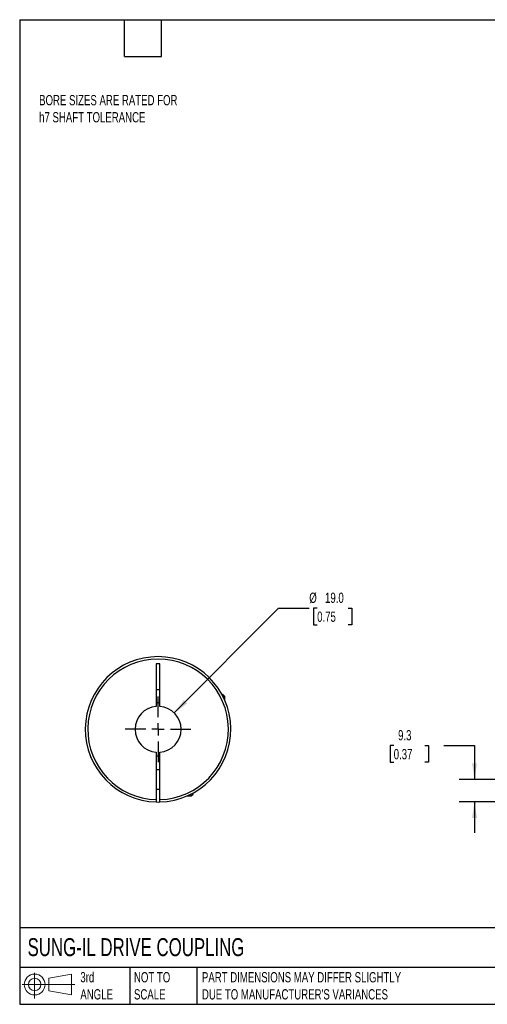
# Model space of a CAD drawing. Header units: millimetres. Extents: x 13 to 546, y 13 to 419.
# Tile 1 of 3: x 13 to 205, y 13 to 419. Entities that reach past the tile are written whole.
import ezdxf

# ---------------------------------------------------------------- set-up
doc = ezdxf.new("R2010")
doc.units = ezdxf.units.MM
doc.header["$LTSCALE"] = 2
doc.linetypes.add('SLD-Center', pattern=[19.05, 15.24, -1.27, 1.27, -1.27])
doc.linetypes.add('SLD-Solid', pattern=[0])
doc.layers.add('CENTER', color=40, linetype='SLD-Center')
doc.layers.add('SLD-DEFPOINTS', color=7, linetype='Continuous')
doc.layers.add('DIMENSIONS', color=140, linetype='SLD-Solid', lineweight=25)
doc.layers.add('TEXT', color=140, linetype='SLD-Solid', lineweight=25)
doc.styles.add('SLDTEXTSTYLE0', font='TXT', dxfattribs={"width": 0.7})
doc.dimstyles.new('SLDDIMSTYLE0', dxfattribs={"dimtxt": 4.316016, "dimasz": 6.604, "dimexe": 0, "dimexo": 0.0625, "dimgap": 1.079004, "dimtad": 0, "dimtih": 1, "dimtoh": 1, "dimdec": 1, "dimrnd": 1e-09, "dimzin": 12, "dimdsep": 46, "dimtxsty": 'SLDTEXTSTYLE0', "dimsah": 1, "dimcen": 0.09, "dimadec": 0, "dimazin": 3, "dimtfac": 1, "dimtdec": 1, "dimtmove": 0, "dimatfit": 0, "dimfxl": 0, "dimfrac": 2, "dimtolj": 1, "dimtzin": 12, "dimarcsym": 0})
doc.dimstyles.new('SLDDIMSTYLE3', dxfattribs={"dimtxt": 4.316016, "dimasz": 6.604, "dimexe": 0, "dimexo": 0.0625, "dimgap": 1.079004, "dimtad": 0, "dimtih": 1, "dimtoh": 1, "dimdec": 1, "dimrnd": 1e-09, "dimzin": 4, "dimdsep": 46, "dimtxsty": 'SLDTEXTSTYLE0', "dimsah": 1, "dimcen": 0, "dimadec": 0, "dimazin": 1, "dimtfac": 1, "dimtdec": 1, "dimtofl": 0, "dimtmove": 0, "dimatfit": 3, "dimfxl": 0, "dimfrac": 2, "dimtolj": 1, "dimtzin": 12, "dimarcsym": 0})

# ---------------------------------------------------------------- blocks, each defined once
blk = doc.blocks.new('Block11')
at = {"color": 7, "linetype": 'SLD-Solid', "lineweight": 18}
for p, q in [((5.18, 10.62), (5.18, 0)), ((10.96, 8.33), (20.35, 10.06)), ((10.96, 3.19), (10.96, 8.33)), ((20.35, 10.06), (20.35, 1.46)), ((0, 5.76), (21.75, 5.76)), ((10.96, 3.19), (20.35, 1.46))]:
    blk.add_line(p, q, dxfattribs=at)
for radius in [4.3, 2.57]:
    blk.add_circle((5.18, 5.76), radius, dxfattribs=at)
blk = doc.blocks.new('Block12')
at = {"layer": 'SLD-DEFPOINTS'}
blk.add_blockref('Block11', (0, 0), dxfattribs=at)
blk = doc.blocks.new('_D_1')
at = {"layer": 'DIMENSIONS'}
for p, q in [((166.9, 119.46), (165.46, 119.46)), ((165.46, 119.46), (165.46, 112.6)), ((179.73, 119.46), (181.18, 119.46)), ((181.18, 119.46), (181.18, 112.6)), ((187.51, 119.46), (200.21, 119.46)), ((200.21, 119.46), (200.21, 105.5)), ((165.46, 112.6), (166.9, 112.6)), ((181.18, 112.6), (179.73, 112.6)), ((220.84, 105.5), (193.86, 105.5)), ((221.98, 96.21), (193.86, 96.21)), ((200.21, 96.21), (200.21, 83.51))]:
    blk.add_line(p, q, dxfattribs=at)
for points in [[(200.21, 105.5), (201.23, 112.1), (199.2, 112.1)], [(200.21, 96.21), (199.2, 89.6), (201.23, 89.6)]]:
    blk.add_solid(points, dxfattribs=at)
at = {"layer": 'DIMENSIONS', "char_height": 4.233, "attachment_point": 1, "style": 'SLDTEXTSTYLE0'}
for s, insert in [('9.3', (168.7, 125.88)), ('0.37', (166.9, 118.06))]:
    blk.add_mtext(s, dxfattribs=dict(at, insert=insert))
blk = doc.blocks.new('_D_8')
at = {"layer": 'DIMENSIONS'}
for p, q in [((76.44, 132.94), (119.39, 176.2)), ((119.39, 176.2), (132.09, 176.2)), ((135.34, 176.2), (133.9, 176.2)), ((133.9, 176.2), (133.9, 169.34)), ((148.17, 176.2), (149.62, 176.2)), ((149.62, 176.2), (149.62, 169.34)), ((133.9, 169.34), (135.34, 169.34)), ((149.62, 169.34), (148.17, 169.34))]:
    blk.add_line(p, q, dxfattribs=at)
blk.add_solid([(76.44, 132.94), (81.81, 136.91), (80.37, 138.34)], dxfattribs=at)
at = {"layer": 'DIMENSIONS', "char_height": 4.233, "attachment_point": 1, "style": 'SLDTEXTSTYLE0'}
for s, insert in [('%%c', (132.09, 182.62)), ('19.0', (138.6, 182.62)), ('0.75', (135.34, 174.8))]:
    blk.add_mtext(s, dxfattribs=dict(at, insert=insert))
blk = doc.blocks.new('SW_CENTERMARKSYMBOL_3')
at = {"layer": 'CENTER', "color": 0}
for p, q in [((0, 5.08), (0, 13.54)), ((-5.08, 0), (-13.54, 0)), ((0, 0), (-2.54, 0)), ((0, 0), (0, 2.54)), ((0, 0), (0, -2.54)), ((0, 0), (2.54, 0)), ((5.08, 0), (13.54, 0)), ((0, -5.08), (0, -13.54))]:
    blk.add_line(p, q, dxfattribs=at)

msp = doc.modelspace()

# ---------------------------------------------------------------- linework, layer by layer
for p, q in [((70.5, 153.2), (69, 153.2)), ((69, 153.2), (69, 135.67)), ((70.5, 135.67), (70.5, 153.2)), ((69, 142.7), (70.5, 142.7)), ((96.45, 140.6), (96.06, 140.6)), ((97.25, 139.8), (96.45, 140.6)), ((97.25, 139.8), (96.49, 139.8)), ((97.25, 138.19), (97.25, 139.8)), ((69, 116.73), (69, 97.21)), ((70.5, 97.21), (70.5, 116.73)), ((70.5, 109.5), (69, 109.5)), ((69, 101.5), (70.5, 101.5)), ((81.74, 98.7), (83.35, 98.7)), ((83.35, 98.7), (84.15, 99.5)), ((83.35, 98.7), (83.35, 99.46)), ((84.15, 99.5), (84.15, 99.88))]:
    msp.add_line(p, q)
at = {"flags": 128}
msp.add_lwpolyline([(69, 96.21), (69.75, 96.2), (70.5, 96.21)], dxfattribs=at)
for radius, start, end in [(30, 271.4325, 268.5675), (29, 271.482, 268.518), (9.5, 94.5281, 265.4719), (11, 86.0904, 93.9096), (9.5, 274.5281, 85.4719), (11, 266.0904, 273.9096)]:
    msp.add_arc((69.75, 126.2), radius, start, end)
for points in [[(69, 97.21), (69, 97.08), (69, 96.95), (69, 96.7), (69, 96.59), (69, 96.32), (69, 96.21), (69, 96.21)], [(70.5, 96.21), (70.5, 96.21), (70.5, 96.23), (70.5, 96.33), (70.5, 96.41), (70.5, 96.68), (70.5, 96.94), (70.5, 97.21)]]:
    msp.add_open_spline(points, degree=3, knots=[0, 0, 0, 0, 0.25, 0.25, 0.5, 0.5, 1, 1, 1, 1])
at = {"layer": 'TEXT'}
for p, q in [((12.7, 419.1), (546.1, 419.1)), ((12.7, 419.1), (12.7, 12.7)), ((55.88, 403.86), (55.88, 419.1)), ((71.12, 403.86), (71.12, 419.1)), ((55.88, 403.86), (71.12, 403.86)), ((546.1, 44.25), (12.7, 44.25)), ((546.1, 27.94), (12.7, 27.94)), ((58.09, 27.94), (58.09, 12.7)), ((85.67, 27.94), (85.67, 12.7)), ((12.7, 12.7), (546.1, 12.7))]:
    msp.add_line(p, q, dxfattribs=at)

# ---------------------------------------------------------------- block references
at = {"layer": 'CENTER'}
msp.add_blockref('SW_CENTERMARKSYMBOL_3', (69.75, 126.2), dxfattribs=at)
at = {"layer": 'SLD-DEFPOINTS'}
msp.add_blockref('Block12', (13.68, 15.11), dxfattribs=at)

# ---------------------------------------------------------------- texts
at = {"layer": 'TEXT', "attachment_point": 1, "style": 'SLDTEXTSTYLE0'}
for s, insert, char_height in [('BORE SIZES ARE RATED FOR ^Jh7 SHAFT TOLERANCE', (20.71, 388.01), 4.2333), ('SUNG-IL DRIVE COUPLING', (15.93, 40), 7.4083), ('3rd^JANGLE', (37.7, 25.99), 4.233), ('NOT TO^JSCALE', (59.81, 25.99), 4.2333), ("PART DIMENSIONS MAY DIFFER SLIGHTLY ^JDUE TO MANUFACTURER'S VARIANCES", (87.83, 25.99), 4.2333)]:
    msp.add_mtext(s, dxfattribs=dict(at, insert=insert, char_height=char_height))

# ---------------------------------------------------------------- dimensions: what is measured, and where the dimension line sits
at = {"layer": 'DIMENSIONS'}
dim = msp.add_diameter_dim_2p(p1=(63.05, 119.46), p2=(76.44, 132.94), dimstyle='SLDDIMSTYLE3', dxfattribs=at)
dim.commit()
dim.dimension.update_dxf_attribs({"geometry": '_D_8', "text_midpoint": (141.76, 176.2), "dimtype": 163})
dim = msp.add_linear_dim(base=(200.21, 105.5), p1=(224.52, 96.21), p2=(223.38, 105.5), angle=90, dimstyle='SLDDIMSTYLE0', dxfattribs=at)
dim.commit()
dim.dimension.update_dxf_attribs({"geometry": '_D_1', "text_midpoint": (200.21, 119.46), "dimtype": 160})

doc.saveas('drawing.dxf')
